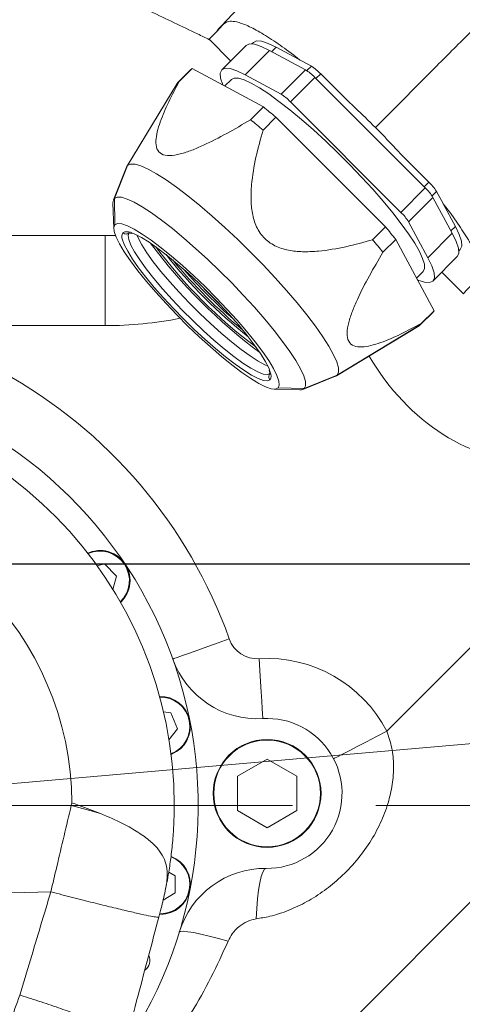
# Model space of a CAD drawing. Header units: millimetres. Extents: x 176 to 9387, y -11044 to -3322.
# Tile 88 of 255: x 3485 to 3559, y -5147 to -4983. Entities that reach past the tile are written whole.
import ezdxf

# ---------------------------------------------------------------- set-up
doc = ezdxf.new("R2010")
doc.units = ezdxf.units.MM
doc.header["$LTSCALE"] = 0.3175
doc.linetypes.add('ACAD_ISO10W100', pattern=[18, 12, -3, 0, -3])
doc.linetypes.add('CENTER', pattern=[50.8, 31.75, -6.35, 6.35, -6.35])
for name, color, linetype, lineweight in [('1轮廓实线层', 7, 'Continuous', 18), ('7标注层', 4, 'Continuous', 13), ('cen', 2, 'CENTER', 18), ('sub', 1, 'Continuous', 18), ('中心线', 4, 'ACAD_ISO10W100', 20)]:
    doc.layers.add(name, color=color, linetype=linetype, lineweight=lineweight)
doc.styles.add('标准汉字', font='gbenor.shx', dxfattribs={"bigfont": 'gbcbig.shx'})
doc.dimstyles.new('M1：15', dxfattribs={"dimscale": 15, "dimtxt": 3.5, "dimasz": 2.5, "dimexe": 2, "dimexo": 0, "dimgap": 0.5, "dimtad": 1, "dimdec": 4, "dimdsep": 46, "dimtxsty": '标准汉字', "dimcen": 5, "dimdle": 5, "dimclrd": 1, "dimclre": 1, "dimclrt": 256, "dimadec": 4, "dimazin": 2, "dimtfac": 1, "dimtdec": 4, "dimtmove": 0, "dimatfit": 3, "dimfxl": 1, "dimtolj": 1, "dimarcsym": 0})
doc.dimstyles.new('M1：18.5', dxfattribs={"dimscale": 18.5, "dimtxt": 3.5, "dimasz": 2.5, "dimexe": 2, "dimexo": 0, "dimgap": 1.5, "dimtad": 1, "dimdec": 4, "dimdsep": 46, "dimtxsty": '标准汉字', "dimcen": 5, "dimdle": 5, "dimclrd": 1, "dimclre": 1, "dimclrt": 256, "dimadec": 4, "dimazin": 2, "dimtfac": 1, "dimtdec": 4, "dimtmove": 2, "dimatfit": 3, "dimfxl": 1, "dimfrac": 2, "dimtolj": 1, "dimarcsym": 0})

# ---------------------------------------------------------------- blocks, each defined once
blk = doc.blocks.new('*D18')
at = {"layer": '7标注层', "color": 1, "lineweight": -2, "ltscale": 20, "transparency": 16777216}
for p, q in [((2681.17, -5073.7), (5179.35, -5073.7)), ((5142.35, -5119.95), (5142.35, -6141.7)), ((3445.47, -6187.95), (5179.35, -6187.95))]:
    blk.add_line(p, q, dxfattribs=at)
at = {"layer": '7标注层', "color": 1, "transparency": 16777216}
for points in [[(5150.06, -5119.95), (5134.64, -5119.95), (5142.35, -5073.7)], [(5134.64, -6141.7), (5150.06, -6141.7), (5142.35, -6187.95)]]:
    blk.add_solid(points, dxfattribs=at)
at = {"layer": 'Defpoints', "color": 0, "transparency": 16777216}
for p in [(2681.17, -5073.7), (3445.47, -6187.95), (5142.35, -6187.95)]:
    blk.add_point(p, dxfattribs=at)
at = {"layer": '7标注层', "transparency": 16777216, "insert": (5082.22, -5630.83), "char_height": 64.75, "attachment_point": 5, "rotation": 90, "style": '标准汉字'}
blk.add_mtext('\\A1;1114.3', dxfattribs=at)
blk = doc.blocks.new('*D19')
at = {"layer": '7标注层', "color": 1, "lineweight": -2, "ltscale": 20, "transparency": 16777216}
for p, q in [((3441.97, -4443.43), (5323.68, -4443.43)), ((5286.68, -4489.68), (5286.68, -6141.7)), ((3441.97, -6187.95), (5323.68, -6187.95))]:
    blk.add_line(p, q, dxfattribs=at)
at = {"layer": '7标注层', "color": 1, "transparency": 16777216}
for points in [[(5294.39, -4489.68), (5278.97, -4489.68), (5286.68, -4443.43)], [(5278.97, -6141.7), (5294.39, -6141.7), (5286.68, -6187.95)]]:
    blk.add_solid(points, dxfattribs=at)
at = {"layer": 'Defpoints', "color": 0, "transparency": 16777216}
for p in [(3441.97, -4443.43), (3441.97, -6187.95), (5286.68, -6187.95)]:
    blk.add_point(p, dxfattribs=at)
at = {"layer": '7标注层', "transparency": 16777216, "insert": (5226.56, -5315.69), "char_height": 64.75, "attachment_point": 5, "rotation": 90, "style": '标准汉字'}
blk.add_mtext('\\A1;1744.5', dxfattribs=at)
blk = doc.blocks.new('*D21')
at = {"layer": '7标注层', "color": 1, "lineweight": -2, "ltscale": 20, "transparency": 16777216}
blk.add_arc((3441.97, -5727.95), 200.14, 305.7511, 79.2489, dxfattribs=at)
at = {"layer": '7标注层', "color": 1, "transparency": 16777216}
for points in [[(3479.89, -5525.1), (3478.72, -5537.55), (3441.97, -5527.81)], [(3555.75, -5884.99), (3562.07, -5895.77), (3526.55, -5909.34)]]:
    blk.add_solid(points, dxfattribs=at)
at = {"layer": 'Defpoints', "color": 0, "transparency": 16777216}
for p in [(3441.97, -5024.09), (3441.97, -5727.95), (3636.72, -5774.11), (3441.97, -5849.53), (3701.46, -6284.43)]:
    blk.add_point(p, dxfattribs=at)
at = {"layer": '7标注层', "transparency": 16777216, "insert": (3641.7, -5606.25), "char_height": 52.5, "attachment_point": 5, "rotation": 301.3558, "style": '标准汉字'}
blk.add_mtext('\\A1;155%%d', dxfattribs=at)
blk = doc.blocks.new('*D35')
at = {"layer": '7标注层', "color": 1, "lineweight": -2, "ltscale": 20, "transparency": 16777216}
blk.add_arc((3625.24, -4913.95), 248.5, 283.6545, 351.3455, dxfattribs=at)
at = {"layer": '7标注层', "color": 1, "transparency": 16777216}
for points in [[(3877.14, -4951.82), (3864.67, -4950.87), (3873.74, -4913.95)], [(3682.89, -5149.26), (3684.91, -5161.6), (3646.89, -5161.51)]]:
    blk.add_solid(points, dxfattribs=at)
at = {"layer": 'Defpoints', "color": 0, "transparency": 16777216}
for p in [(3441.97, -4913.95), (4081.97, -4913.95), (3843.97, -5031.89), (3641.21, -5096.52), (3696.99, -5734.09)]:
    blk.add_point(p, dxfattribs=at)
at = {"layer": '7标注层', "transparency": 16777216, "insert": (3753.16, -5086.44), "char_height": 52.5, "attachment_point": 5, "rotation": 36.5624, "style": '标准汉字'}
blk.add_mtext('\\A1;85%%d', dxfattribs=at)

msp = doc.modelspace()

# ---------------------------------------------------------------- linework, layer by layer
at = {"layer": '1轮廓实线层', "ltscale": 20}
for p, q in [((3519.88412, -4989.81769), (3516.28144, -4986.21495)), ((3522.46631, -4987.2355), (3518.40093, -4991.30089)), ((3523.6744, -4986.73184), (3523.42707, -4986.97908)), ((3522.2893, -4992.13118), (3526.35468, -4988.06579)), ((3526.35468, -4988.06579), (3532.35189, -4991.28969)), ((3526.75146, -4988.27906), (3527.485, -4987.54556)), ((3527.485, -4987.54556), (3533.34994, -4990.69829)), ((3513.227, -4991.26215), (3511.08733, -4993.40184)), ((3511.30771, -4993.24102), (3513.44739, -4991.10133)), ((3525.34035, -4997.49441), (3513.44739, -4991.10133)), ((3522.2893, -4992.13118), (3528.28651, -4995.35496)), ((3528.28651, -4995.35496), (3532.35189, -4991.28969)), ((3532.60375, -4991.44442), (3533.34994, -4990.69829)), ((3534.11716, -4992.77026), (3534.91187, -4991.9755)), ((3534.91187, -4991.9755), (3539.6522, -4996.71585)), ((3510.95602, -4993.56992), (3502.57946, -5007.40547)), ((3502.69302, -5007.26015), (3511.08733, -4993.40184)), ((3520.00189, -4992.90175), (3518.8813, -4994.02232)), ((3529.84842, -4996.63229), (3533.9138, -4992.56689)), ((3533.9138, -4992.56689), (3552.35585, -5011.00893)), ((3694.70244, -4995.22037), (3501.3629, -5188.5599)), ((3529.84842, -4996.63229), (3548.29049, -5015.07432)), ((3523.20067, -4999.6341), (3525.34035, -4997.49441)), ((3525.2922, -5001.34451), (3527.43187, -4999.20482)), ((3545.71795, -5017.49093), (3527.43187, -4999.20482)), ((3548.17745, -5005.24111), (3552.94722, -5010.01091)), ((3502.51645, -5007.53231), (3500.32079, -5012.99746)), ((3500.48081, -5012.7507), (3502.69302, -5007.26015)), ((3502.51645, -5007.53231), (3502.69302, -5007.26015)), ((3552.15251, -5010.80556), (3552.94722, -5010.01091)), ((3548.29049, -5015.07432), (3552.35585, -5011.00893)), ((3553.4783, -5012.31904), (3554.22449, -5011.57279)), ((3554.22449, -5011.57279), (3555.31606, -5013.6034)), ((3500.24464, -5013.51507), (3500.37861, -5017.78693)), ((3500.58138, -5017.13068), (3500.48081, -5012.7507)), ((3549.56776, -5016.6362), (3553.63312, -5012.57093)), ((3553.63312, -5012.57093), (3556.85696, -5018.56811)), ((3555.33242, -5013.63392), (3557.37722, -5017.43777)), ((3549.56776, -5016.6362), (3552.79156, -5022.6335)), ((3543.57826, -5019.6305), (3545.71795, -5017.49093)), ((3552.79156, -5022.6335), (3556.85696, -5018.56811)), ((3556.64366, -5018.17126), (3557.37722, -5017.43777)), ((3479.44727, -5018.95327), (3498.96951, -5018.95327)), ((3498.96951, -5018.95327), (3500.65511, -5018.9249)), ((3498.96951, -5018.95327), (3498.96951, -5033.95326)), ((3545.28862, -5021.72215), (3547.42831, -5019.58246)), ((3553.82141, -5031.47538), (3547.42831, -5019.58246)), ((3557.94364, -5021.49565), (3558.19097, -5021.24841)), ((3553.62192, -5026.52187), (3557.68731, -5022.45648)), ((3552.02096, -5024.92089), (3550.9004, -5026.04146)), ((3558.70783, -5028.64141), (3555.10512, -5025.03867)), ((3551.52097, -5033.83548), (3553.66066, -5031.69579)), ((3551.68175, -5033.61506), (3553.82141, -5031.47538)), ((3498.96951, -5033.95326), (3479.44727, -5033.95326)), ((3537.51731, -5042.34333), (3551.35289, -5033.96673)), ((3537.66265, -5042.22972), (3551.52097, -5033.83548)), ((3531.92536, -5044.60199), (3537.39047, -5042.40627)), ((3532.17205, -5044.44201), (3537.66265, -5042.22972)), ((3537.66265, -5042.22972), (3537.39047, -5042.40627)), ((3527.13585, -5044.54417), (3531.4077, -5044.67816)), ((3527.79214, -5044.3414), (3532.17205, -5044.44201)), ((3545.92904, -5101.56734), (3590.73102, -5056.76539)), ((3498.83394, -5073.68977), (3497.62156, -5074.01461)), ((3500.85626, -5075.71204), (3498.83394, -5073.68977)), ((3500.25305, -5077.9633), (3500.85626, -5075.71204)), ((3501.62925, -5079.98783), (3501.5174, -5080.0962)), ((3509.91358, -5098.5157), (3508.66918, -5098.35191)), ((3511.00805, -5101.15797), (3509.91358, -5098.5157)), ((3509.58925, -5103.00703), (3511.00805, -5101.15797)), ((3510.08594, -5105.40409), (3509.94111, -5105.46143)), ((3525.9695, -5106.23832), (3521.02017, -5109.09576)), ((3530.91885, -5109.09576), (3525.9695, -5106.23832)), ((3521.02017, -5109.09576), (3521.02017, -5114.81078)), ((3530.91885, -5114.81078), (3530.91885, -5109.09576)), ((3493.29911, -5113.9533), (3493.4072, -5113.54525)), ((3493.29911, -5113.9533), (3484.66988, -5113.9533)), ((3494.63382, -5113.9533), (3498.17319, -5115.29727)), ((3521.02017, -5114.81078), (3525.9695, -5117.66822)), ((3525.9695, -5117.66822), (3530.91885, -5114.81078)), ((3510.64935, -5125.69184), (3509.56216, -5125.0642)), ((3510.64935, -5128.55191), (3510.64935, -5125.69184)), ((3483.29597, -5128.52866), (3489.88113, -5128.36153)), ((3508.61275, -5129.72767), (3510.64935, -5128.55191)), ((3508.18643, -5131.4909), (3507.9, -5132.57248))]:
    msp.add_line(p, q, dxfattribs=at)
at = {"layer": '1轮廓实线层', "lineweight": 0, "ltscale": 20}
for points in [[(3522.46631, -4987.2355), (3523.01612, -4986.98695), (3523.85784, -4987.04405), (3524.97709, -4987.40573), (3526.35468, -4988.06579)], [(3523.6744, -4986.73184), (3524.21321, -4986.48829), (3525.03811, -4986.5442), (3526.13495, -4986.89861), (3527.485, -4987.54556)], [(3518.59456, -4993.86818), (3518.5712, -4993.81168), (3518.20951, -4992.69242), (3518.15244, -4991.85068), (3518.40093, -4991.30089), (3518.95074, -4991.05234), (3519.79246, -4991.10944), (3520.91171, -4991.47112), (3522.2893, -4992.13118)], [(3520.00189, -4992.90175), (3520.47656, -4992.67967), (3521.19621, -4992.7134), (3522.14953, -4993.0026), (3523.32145, -4993.54274), (3524.6935, -4994.32523), (3526.24403, -4995.33779), (3527.94862, -4996.56446), (3529.78034, -4997.98579), (3531.71034, -4999.57938), (3533.70817, -5001.32019), (3535.74233, -5003.18069), (3537.78073, -5005.13155), (3539.79122, -5007.14202), (3541.74211, -5009.1805), (3543.60261, -5011.21456), (3545.3434, -5013.21239), (3546.93702, -5015.14239), (3548.35835, -5016.97416), (3549.58495, -5018.67874), (3550.59749, -5020.22929), (3551.37998, -5021.60127), (3551.92011, -5022.77322), (3552.20937, -5023.72653), (3552.24317, -5024.4462), (3552.02096, -5024.92089)], [(3502.69302, -5007.26015), (3503.18648, -5007.02162), (3503.92771, -5007.04152), (3504.90591, -5007.31964), (3506.10681, -5007.85191), (3507.51288, -5008.63046), (3509.10364, -5009.64398), (3510.8559, -5010.87768), (3512.74408, -5012.31367), (3514.74067, -5013.93087), (3516.81654, -5015.70577), (3518.94143, -5017.61253), (3521.08435, -5019.62323), (3523.21405, -5021.70868), (3525.29947, -5023.83835), (3527.31022, -5025.98138), (3529.21696, -5028.10616), (3530.99188, -5030.18207), (3532.6091, -5032.17871), (3534.04507, -5034.06687), (3535.27879, -5035.81912), (3536.29233, -5037.40985), (3537.07087, -5038.81593), (3537.60308, -5040.01684), (3537.88119, -5040.99507), (3537.90116, -5041.73632), (3537.66265, -5042.22972)], [(3500.24464, -5013.51507), (3500.2609, -5013.2205), (3500.48081, -5012.7507)], [(3500.48081, -5012.7507), (3500.95062, -5012.53075), (3501.66292, -5012.56425), (3502.60646, -5012.85047), (3503.76639, -5013.38513), (3505.12439, -5014.15963), (3506.65904, -5015.16182), (3508.34617, -5016.37585), (3510.15915, -5017.78264), (3512.06939, -5019.3599), (3514.04676, -5021.08283), (3516.06008, -5022.92437), (3518.07761, -5024.85521), (3520.06753, -5026.84517), (3521.99843, -5028.86267), (3523.83989, -5030.87599), (3525.56286, -5032.85343), (3527.14017, -5034.76364), (3528.54693, -5036.57658), (3529.76097, -5038.26375), (3530.76313, -5039.79833), (3531.53763, -5041.15636), (3532.07223, -5042.31627), (3532.35852, -5043.25981), (3532.39196, -5043.97209), (3532.17205, -5044.44201)], [(3500.58138, -5017.13068), (3501.0298, -5016.93566), (3501.72332, -5016.99776), (3502.64899, -5017.31582), (3503.7896, -5017.88373), (3505.1239, -5018.69113), (3506.62701, -5019.72301), (3508.27093, -5020.95992), (3510.02507, -5022.37899), (3511.85673, -5023.95375), (3513.7318, -5025.65474), (3515.61534, -5027.45051), (3517.47226, -5029.30744), (3519.26799, -5031.19094), (3520.96906, -5033.06599), (3522.54379, -5034.89764), (3523.96284, -5036.6518), (3525.19978, -5038.29582), (3526.23158, -5039.79893), (3527.039, -5041.13312), (3527.60701, -5042.27371), (3527.92503, -5043.19949), (3527.98712, -5043.89293), (3527.79214, -5044.3414)], [(3527.79214, -5044.3414), (3527.34372, -5044.5363), (3526.6502, -5044.47431), (3525.72453, -5044.15626), (3524.58392, -5043.58823), (3523.24962, -5042.78083), (3521.74651, -5041.74907), (3520.10259, -5040.51204), (3518.34845, -5039.09309), (3516.51679, -5037.51833), (3514.64171, -5035.81722), (3512.75818, -5034.02157), (3510.90125, -5032.16452), (3509.10553, -5030.28102), (3507.40446, -5028.40597), (3505.82973, -5026.57432), (3504.41068, -5024.82016), (3503.17374, -5023.17626), (3502.14194, -5021.67315), (3501.33452, -5020.33884), (3500.76651, -5019.19825), (3500.44849, -5018.27259), (3500.3864, -5017.57903), (3500.58138, -5017.13068)], [(3526.45263, -5041.95077), (3526.01765, -5042.12351), (3525.33012, -5042.03017), (3524.40542, -5041.67266), (3523.26418, -5041.05921), (3521.93191, -5040.2034), (3520.43837, -5039.12432), (3518.81692, -5037.84616), (3517.10377, -5036.39741), (3515.3372, -5034.81049), (3513.55667, -5033.12082), (3511.80196, -5031.36606), (3510.11227, -5029.58555), (3508.52532, -5027.81899), (3507.07659, -5026.10583), (3505.79841, -5024.48435), (3504.71937, -5022.99089), (3503.86356, -5021.65861), (3503.25007, -5020.5173), (3502.89266, -5019.59259), (3502.79926, -5018.90511), (3502.97197, -5018.47012)], [(3503.16639, -5018.40241), (3503.90735, -5018.68577), (3505.01352, -5019.25821), (3506.30644, -5020.06419), (3507.75978, -5021.08748), (3509.34395, -5022.30723), (3511.02671, -5023.69852), (3512.77379, -5025.23298), (3514.54966, -5026.87962), (3516.31811, -5028.6047), (3518.04319, -5030.37317), (3519.68977, -5032.14891), (3521.2243, -5033.89604), (3522.61558, -5035.5788), (3523.83528, -5037.16297), (3524.85856, -5038.61637), (3525.66458, -5039.90919), (3526.23696, -5041.01546), (3526.50249, -5041.69865)], [(3556.85696, -5018.56811), (3557.51705, -5019.94569), (3557.8787, -5021.06495), (3557.9358, -5021.90668), (3557.68731, -5022.45648)], [(3557.37722, -5017.43777), (3558.02411, -5018.78781), (3558.37854, -5019.88466), (3558.43448, -5020.70958), (3558.19097, -5021.24841)], [(3525.37058, -5043.11521), (3525.36309, -5043.1133), (3524.46617, -5042.78619), (3523.36, -5042.21387), (3522.06708, -5041.40777), (3520.61374, -5040.38448), (3519.02957, -5039.16485), (3517.34681, -5037.77356), (3515.59973, -5036.23898), (3513.82386, -5034.59246), (3512.05541, -5032.86738), (3510.33033, -5031.09891), (3508.68375, -5029.32305), (3507.14922, -5027.57592), (3505.75794, -5025.89316), (3504.53824, -5024.30899), (3503.51496, -5022.85571), (3502.70894, -5021.56277), (3502.13656, -5020.45662), (3501.8299, -5019.63575)], [(3526.08838, -5040.70015), (3525.59161, -5040.48652), (3524.45037, -5039.87295), (3523.11811, -5039.01715), (3521.62456, -5037.93819), (3520.00311, -5036.66003), (3518.28997, -5035.21128), (3516.52339, -5033.62436), (3514.74286, -5031.93457), (3512.98816, -5030.17993), (3511.29846, -5028.39942), (3509.71152, -5026.63286), (3508.26278, -5024.9197), (3506.98462, -5023.29821), (3505.90557, -5021.80464), (3505.04975, -5020.47236), (3504.43627, -5019.33117), (3504.22263, -5018.83442)], [(3552.79156, -5022.6335), (3553.45165, -5024.01109), (3553.81334, -5025.13034), (3553.87041, -5025.97196), (3553.62192, -5026.52187), (3553.07212, -5026.7703), (3552.23039, -5026.7132), (3551.11116, -5026.35152), (3551.05453, -5026.32816)], [(3517.96478, -5030.29079), (3516.27916, -5028.64356), (3514.63198, -5026.95794)], [(3526.46073, -5043.00995), (3526.03249, -5043.1884), (3525.37058, -5043.11521)], [(3532.17205, -5044.44201), (3531.70225, -5044.66183), (3531.4077, -5044.67816)], [(3510.23881, -5089.54937), (3510.41974, -5089.48464), (3510.95558, -5089.29307), (3511.82577, -5088.98206), (3512.99682, -5088.56339), (3514.42376, -5088.0533), (3516.05174, -5087.47144), (3517.8182, -5086.83998), (3519.65525, -5086.18326)], [(3525.23949, -5099.47462), (3525.22827, -5099.28281), (3525.19504, -5098.71466), (3525.14107, -5097.79222), (3525.06844, -5096.55065), (3524.97995, -5095.03789), (3524.87898, -5093.31198), (3524.76942, -5091.4392), (3524.65549, -5089.49168)], [(3537.05814, -5106.18336), (3537.22858, -5106.09467), (3537.7334, -5105.83193), (3538.55315, -5105.4054), (3539.65637, -5104.83129), (3541.00063, -5104.13189), (3542.53429, -5103.33378), (3544.19839, -5102.46785), (3545.92904, -5101.56734)], [(3498.17319, -5115.29727), (3497.58354, -5115.13192), (3496.98721, -5114.96551), (3496.38472, -5114.79814), (3495.77665, -5114.63005), (3495.1635, -5114.46137), (3494.54583, -5114.29233), (3493.92418, -5114.12282), (3493.29911, -5113.9533)], [(3525.83422, -5124.45254), (3525.54741, -5124.60513), (3525.26618, -5125.0642), (3524.99926, -5125.81558), (3524.75497, -5126.83577), (3524.54088, -5128.09307), (3524.36371, -5129.54838), (3524.22894, -5131.15628), (3524.14077, -5132.86681)], [(3511.32288, -5135.08053), (3511.51591, -5134.96513), (3511.99209, -5134.94129), (3512.73703, -5135.00972), (3513.72823, -5135.16838), (3514.93573, -5135.41229), (3516.32309, -5135.73427), (3517.84836, -5136.12444), (3519.46547, -5136.57124)]]:
    msp.add_lwpolyline(points, dxfattribs=at)
at = {"layer": '1轮廓实线层', "ltscale": 20}
for radius in [9, 8.9]:
    msp.add_circle((3525.96951, -5111.95328), radius, dxfattribs=at)
at = {"layer": '1轮廓实线层', "lineweight": 0, "ltscale": 20}
for centre, radius, start, end in [((3513.86166, -4991.9005), 0.90016, 117.4012982, 134.8338308), ((3528.11294, -4998.06718), 7.99395, 43.4764754, 57.9762705), ((3529.10399, -4997.48441), 8.00497, 43.4867334, 57.9665482), ((3511.70743, -4994.0216), 0.87672, 135.0158631, 148.9898264), ((3511.71997, -4994.03742), 0.89678, 117.3681939, 134.866935), ((3524.04467, -5002.13547), 7.99804, 43.4773051, 57.9701997), ((3457.63383, -5082.42117), 108.61274, 50.0116252, 51.4369526), ((3455.6775, -5084.33667), 108.32314, 50.0097199, 51.4388579), ((3547.44403, -5015.81449), 7.99792, 32.029138, 46.5218081), ((3546.85205, -5016.81268), 7.99846, 32.0271558, 46.5195045), ((3542.7848, -5020.87994), 8.00111, 32.0320479, 46.5188983), ((3503.17034, -5019.1406), 1.42896, 151.648092, 200.2737278), ((3502.6034, -5019.77438), 1.48299, 67.6893001, 117.7550383), ((3462.62957, -5087.18191), 108.44589, 38.5609824, 39.9884828), ((3578.70392, -4966.21901), 90.16514, 216.7488871, 233.2509729), ((3460.67458, -5089.1666), 108.20485, 38.5577677, 39.9884971), ((3573.12718, -4971.79548), 81.99835, 216.7237533, 233.276349), ((3575.47128, -4969.45134), 84.72507, 218.4314633, 231.5686613), ((3577.98537, -4966.93739), 87.96463, 219.6044487, 230.3955513), ((3582.10541, -4962.81702), 93.40174, 221.3872492, 228.6130585), ((3553.02218, -5031.06131), 0.90012, 315.1799862, 332.6124882), ((3498.96951, -4968.95328), 65, 270, 281.0858463), ((3550.89189, -5033.2031), 0.89199, 301.1189462, 314.8501251), ((3550.88212, -5033.20062), 0.90065, 315.1795201, 332.6028409), ((3441.96951, -5113.95328), 72.5, 325.9844553, 78.75), ((3441.96951, -5113.95328), 82.5, 19.6702542, 61.1968298), ((3525.10998, -5042.31062), 1.52105, 332.6280214, 23.7245115), ((3441.96951, -5113.95328), 68.5, 0, 178.4100364), ((3441.96951, -5113.95328), 51.43932, 0.4545396, 178.4100364), ((3498.09371, -5076.45229), 5, 315, 114.2850374), ((3498.09371, -5076.45229), 5, 45, 114.2850374), ((3498.09371, -5076.45229), 4.9, 313.4969507, 114.0030493), ((3498.09371, -5076.45229), 5, 315, 45), ((3524.36348, -5084.50022), 5, 199.6702542, 273.3480313), ((3524.36348, -5084.50022), 15, 199.6702542, 273.3480313), ((3525.96951, -5111.95328), 22.5, 27.4901949, 93.3480313), ((3508.17252, -5100.78468), 5, 292.5, 91.7850374), ((3508.17252, -5100.78468), 4.9, 290.9969507, 91.5030493), ((3525.96951, -5111.95328), 12.5, 269.3798238, 93.3480313), ((3508.17252, -5127.12188), 5, 270, 69.1481734), ((3508.17252, -5127.12188), 4.9, 270, 68.9129632), ((3525.67185, -5139.45167), 15, 89.3798238, 163.0576009), ((3504.33138, -5139.78441), 2.067, 307.4850328, 23.1236808)]:
    msp.add_arc(centre, radius, start, end, dxfattribs=at)
at = {"layer": '1轮廓实线层', "ltscale": 20}
msp.add_ellipse((3570.96951, -5012.36556), major_axis=(0, -44.39979), ratio=0.788291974, start_param=5.356655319, end_param=6.283185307, dxfattribs=at)
for points, knots in [([(3539.14541, -4950.52953), (3539.04016, -4951.10717), (3538.76327, -4952.62694), (3537.84446, -4956.08088), (3536.1327, -4960.40226), (3533.55121, -4965.15294), (3530.15435, -4970.16632), (3526.00182, -4975.42922), (3521.77278, -4980.40064), (3518.88978, -4983.44024), (3517.62785, -4984.77073)], [0, 0, 0, 0, 2.638863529, 6.942718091, 11.473866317, 16.530284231, 22.306988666, 28.73324602, 35.670262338, 41.070450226, 41.070450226, 41.070450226, 41.070450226]), ([(3590.52765, -4954.39513), (3589.19796, -4955.73275), (3586.47182, -4958.47515), (3582.17193, -4962.74423), (3577.28485, -4967.62897), (3572.28966, -4972.63571), (3566.96663, -4977.9645), (3561.71032, -4983.21865), (3556.02491, -4988.88678), (3550.13014, -4994.79154), (3546.11038, -4998.84795), (3544.04074, -5000.93646)], [0, 0, 0, 0, 5.711855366, 11.710444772, 18.151448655, 26.367050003, 32.847882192, 40.712926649, 48.672927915, 56.972630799, 65.781076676, 65.781076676, 65.781076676, 65.781076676]), ([(3506.53516, -4981.582), (3509.1476, -4982.82383), (3512.42247, -4984.38054), (3515.68807, -4985.96224), (3516.34863, -4986.28218)], [0, 0, 0, 0, 8.680071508, 10.881061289, 10.881061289, 10.881061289, 10.881061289]), ([(3531.43859, -4989.67082), (3531.21594, -4989.49191), (3529.90511, -4988.43856), (3527.71569, -4986.88077), (3524.98855, -4985.10684), (3522.66822, -4983.89036), (3520.94283, -4983.28357), (3519.7095, -4983.14), (3518.73386, -4983.55271), (3517.76994, -4984.75675), (3516.84796, -4985.65996), (3516.28144, -4986.21495)], [0, 0, 0, 0, 0.353851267, 2.083351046, 3.859460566, 5.648389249, 7.485355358, 8.959066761, 10.432264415, 13.459237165, 18.283565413, 18.283565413, 18.283565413, 18.283565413]), ([(3511.30771, -4993.24102), (3510.7014, -4994.38755), (3509.49057, -4996.67719), (3508.27814, -4999.48797), (3507.60859, -5001.64671), (3507.35048, -5003.18022), (3507.48223, -5004.52349), (3508.23995, -5005.4508), (3509.6733, -5005.70264), (3511.45977, -5005.39112), (3513.37166, -5004.75169), (3515.97454, -5003.63681), (3519.26746, -5001.944), (3521.88723, -5000.40546), (3523.20067, -4999.6341)], [0, 0, 0, 0, 3.700864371, 7.390709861, 9.252083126, 11.118775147, 12.983250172, 14.843602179, 16.706492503, 18.569692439, 20.434695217, 22.284337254, 25.977545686, 29.690899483, 29.690899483, 29.690899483, 29.690899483]), ([(3544.04086, -5000.93634), (3542.92889, -4999.82885), (3541.37168, -4998.27791), (3539.80828, -4996.85552), (3539.36127, -4996.44883)], [0, 0, 0, 0, 4.630888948, 6.48515583, 6.48515583, 6.48515583, 6.48515583]), ([(3543.57826, -5019.6305), (3542.09854, -5020.04317), (3539.13334, -5020.87012), (3535.30961, -5021.52556), (3532.18923, -5021.68485), (3529.82035, -5021.50819), (3527.50815, -5020.87649), (3525.4654, -5019.54574), (3524.0947, -5017.52754), (3523.43339, -5015.21966), (3523.23875, -5012.85123), (3523.38289, -5009.71602), (3524.03629, -5005.85237), (3524.87297, -5002.84925), (3525.2922, -5001.34451)], [0, 0, 0, 0, 4.65258165, 9.323238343, 11.697423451, 14.073203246, 16.456340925, 18.830393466, 21.206526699, 23.589604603, 25.969340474, 28.340566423, 33.051404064, 37.782260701, 37.782260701, 37.782260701, 37.782260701]), ([(3544.04056, -5000.93658), (3545.07587, -5001.98244), (3546.49368, -5003.41471), (3547.80129, -5004.84987), (3548.15405, -5005.23705)], [0, 0, 0, 0, 4.346457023, 5.952282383, 5.952282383, 5.952282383, 5.952282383]), ([(3555.33242, -5013.63392), (3555.39638, -5013.71341), (3556.34255, -5014.88925), (3557.81243, -5016.96094), (3559.66016, -5019.7627), (3560.97014, -5022.19266), (3561.62351, -5023.96742), (3561.75061, -5025.15872), (3561.36853, -5026.07842), (3560.19445, -5027.08026), (3559.29023, -5028.02982), (3558.70783, -5028.64141)], [0, 0, 0, 0, 0.12564646, 1.858560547, 3.636143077, 5.474406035, 7.365706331, 8.741728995, 10.117891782, 12.941921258, 18.052543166, 18.052543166, 18.052543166, 18.052543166]), ([(3502.97197, -5018.47012), (3502.89508, -5018.53095), (3502.7413, -5018.65261), (3502.4442, -5018.70292), (3502.14624, -5018.64818), (3501.9906, -5018.52407), (3501.91279, -5018.46201)], [0, 0, 0, 0, 0.299234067, 0.598486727, 0.897727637, 1.197003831, 1.197003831, 1.197003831, 1.197003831]), ([(3502.92957, -5018.51137), (3502.9403, -5018.50986), (3502.96513, -5018.50639), (3503.20325, -5018.50734), (3503.44124, -5018.59444), (3503.4758, -5018.60709)], [0, 0, 0, 0, 0.2225288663, 0.5146360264, 0.564260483, 0.564260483, 0.564260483, 0.564260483]), ([(3545.28862, -5021.72215), (3544.51981, -5023.03115), (3542.98448, -5025.64526), (3541.29145, -5028.93666), (3540.17391, -5031.54332), (3539.53224, -5033.46039), (3539.22036, -5035.24733), (3539.47124, -5036.68147), (3540.39777, -5037.44008), (3541.74059, -5037.57228), (3543.26978, -5037.31555), (3545.42508, -5036.64825), (3548.23677, -5035.43663), (3550.53135, -5034.22335), (3551.68175, -5033.61506)], [0, 0, 0, 0, 3.700841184, 7.390658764, 9.251983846, 11.118683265, 12.983182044, 14.843523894, 16.706398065, 18.569591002, 20.43459572, 22.284229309, 25.97746055, 29.690792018, 29.690792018, 29.690792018, 29.690792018]), ([(3526.30256, -5041.39979), (3526.34579, -5041.54321), (3526.43808, -5041.84937), (3526.39762, -5042.03109), (3526.41608, -5042.00092), (3526.41977, -5041.99488)], [0, 0, 0, 0, 0.2887102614, 0.6163080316, 0.6981937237, 0.6981937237, 0.6981937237, 0.6981937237]), ([(3526.45263, -5041.95077), (3526.39179, -5042.02767), (3526.2701, -5042.18146), (3526.2198, -5042.4786), (3526.27463, -5042.77653), (3526.39871, -5042.93215), (3526.46073, -5043.00995)], [0, 0, 0, 0, 0.29926263, 0.598556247, 0.897811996, 1.196991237, 1.196991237, 1.196991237, 1.196991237]), ([(3545.92904, -5101.56734), (3546.24235, -5102.4976), (3546.86961, -5104.36002), (3547.132, -5107.38288), (3546.91648, -5110.4679), (3546.17835, -5113.71223), (3544.92631, -5116.96654), (3543.13846, -5120.20374), (3540.90687, -5123.22905), (3538.34549, -5125.91153), (3535.56033, -5128.19205), (3532.65613, -5130.04509), (3529.59501, -5131.49177), (3526.74836, -5132.43364), (3524.89713, -5132.74116), (3524.14077, -5132.86681)], [0, 0, 0, 0, 2.929301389, 5.864537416, 9.051602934, 12.242132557, 15.895518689, 19.550361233, 23.342764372, 27.135314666, 30.618457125, 34.101297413, 37.456222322, 40.809648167, 43.126265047, 43.126265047, 43.126265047, 43.126265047]), ([(3493.4072, -5113.54525), (3493.42717, -5113.55172), (3493.83893, -5113.6852), (3494.24626, -5113.82258), (3494.63382, -5113.9533)], [0, 0, 0, 0, 0.06269961, 1.292731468, 1.292731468, 1.292731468, 1.292731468]), ([(3489.88113, -5128.36153), (3490.21622, -5126.96311), (3490.95962, -5123.86067), (3492.07945, -5119.05197), (3492.89314, -5115.65043), (3493.29911, -5113.9533)], [0, 0, 0, 0, 4.31493771, 9.572791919, 14.808159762, 14.808159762, 14.808159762, 14.808159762]), ([(3494.63382, -5113.9533), (3495.58232, -5113.9533), (3497.47931, -5113.9533), (3500.33807, -5113.9533), (3503.13186, -5113.9533), (3505.69467, -5113.9533), (3507.78091, -5113.9533), (3509.30826, -5113.9533), (3510.28628, -5113.9533), (3510.40843, -5113.9533), (3510.46951, -5113.9533)], [0, 0, 0, 0, 1.708423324, 3.416843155, 5.486650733, 7.556463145, 9.626264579, 11.696076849, 13.765878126, 15.835687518, 15.835687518, 15.835687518, 15.835687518]), ([(3498.17319, -5115.29727), (3499.47505, -5115.86402), (3501.77473, -5116.86514), (3504.49675, -5118.41496), (3506.43056, -5119.81231), (3507.81764, -5121.20204), (3508.7242, -5122.57993), (3509.228, -5124.05872), (3509.33957, -5125.55116), (3509.19956, -5127.04293), (3508.99342, -5128.06561), (3508.89052, -5128.57611)], [0, 0, 0, 0, 3.30491026, 5.837937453, 8.370925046, 10.463454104, 12.555604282, 14.537127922, 16.515563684, 17.850087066, 19.180230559, 19.180230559, 19.180230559, 19.180230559]), ([(3510.46951, -5113.9533), (3510.45974, -5114.82815), (3510.4394, -5116.64991), (3510.26587, -5119.48631), (3509.97522, -5122.32098), (3509.53935, -5125.38143), (3509.12701, -5127.4117), (3508.89052, -5128.57611)], [0, 0, 0, 0, 2.624915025, 5.466029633, 8.52323806, 11.174185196, 14.739245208, 14.739245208, 14.739245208, 14.739245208]), ([(3484.70507, -5145.58346), (3485.30007, -5143.61578), (3487.03111, -5137.89108), (3488.75184, -5132.1375), (3489.88113, -5128.36153)], [0, 0, 0, 0, 6.181072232, 17.982965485, 17.982965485, 17.982965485, 17.982965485]), ([(3507.9, -5132.57248), (3507.82791, -5132.58681), (3507.68374, -5132.61547), (3506.63769, -5132.43559), (3505.01846, -5132.09789), (3502.81608, -5131.59653), (3500.1156, -5130.95204), (3496.99402, -5130.18185), (3493.55852, -5129.31444), (3491.10692, -5128.67917), (3489.88113, -5128.36153)], [0, 0, 0, 0, 2.316044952, 4.63208804, 6.948130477, 9.264178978, 11.580227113, 13.896276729, 16.212321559, 18.528360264, 18.528360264, 18.528360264, 18.528360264]), ([(3508.89052, -5128.57611), (3508.66991, -5129.53699), (3508.44593, -5130.51255), (3508.19027, -5131.47639), (3508.18643, -5131.4909)], [0, 0, 0, 0, 2.953873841, 2.998999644, 2.998999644, 2.998999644, 2.998999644]), ([(3507.9, -5132.57236), (3506.74917, -5136.91757), (3504.93963, -5143.74987), (3503.13715, -5150.55547), (3502.48101, -5153.03285)], [0, 0, 0, 0, 13.461095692, 21.165937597, 21.165937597, 21.165937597, 21.165937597]), ([(3524.14077, -5132.86681), (3523.64433, -5132.98137), (3522.61779, -5133.21825), (3521.25845, -5134.11793), (3520.14835, -5135.24551), (3519.6804, -5136.15399), (3519.46547, -5136.57124)], [0, 0, 0, 0, 1.540156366, 3.184707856, 4.851167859, 6.266697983, 6.266697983, 6.266697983, 6.266697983]), ([(3519.46547, -5136.57124), (3518.53738, -5138.61809), (3516.6811, -5142.71198), (3513.35331, -5148.62171), (3509.65077, -5154.35506), (3505.53878, -5159.86957), (3501.16796, -5165.0701), (3498.00889, -5168.27171), (3496.46546, -5169.83594)], [0, 0, 0, 0, 6.751208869, 13.503067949, 20.376832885, 27.250524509, 34.137739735, 40.717187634, 40.717187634, 40.717187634, 40.717187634]), ([(3482.86099, -5150.54936), (3482.92322, -5150.39245), (3483.57262, -5148.75473), (3484.16734, -5147.08931), (3484.70507, -5145.58346)], [0, 0, 0, 0, 0.507612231, 5.297975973, 5.297975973, 5.297975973, 5.297975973]), ([(3502.48101, -5153.03285), (3502.45451, -5152.9036), (3502.40074, -5152.64134), (3501.56971, -5152.03499), (3500.19929, -5151.28547), (3498.2987, -5150.41144), (3495.90175, -5149.4272), (3493.11461, -5148.37736), (3489.96734, -5147.27447), (3487.15456, -5146.34934), (3485.36148, -5145.78641), (3484.74272, -5145.5951), (3484.70507, -5145.58346)], [0, 0, 0, 0, 2.254707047, 4.574830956, 6.829536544, 9.149595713, 11.404974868, 13.725709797, 15.982296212, 18.304305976, 19.440514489, 19.514131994, 19.514131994, 19.514131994, 19.514131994])]:
    msp.add_open_spline(points, degree=3, knots=knots, dxfattribs=at)
at = {"layer": 'cen', "ltscale": 20}
for p, q in [((3441.96951, -5113.95328), (3641.20845, -5096.52213)), ((3441.96951, -5113.95328), (3641.20845, -5096.52213)), ((3353.71842, -5113.95328), (3530.2206, -5113.95328))]:
    msp.add_line(p, q, dxfattribs=at)
at = {"layer": 'sub', "color": 4, "ltscale": 20}
msp.add_arc((3441.96951, -5727.95328), 1284.52218, 295, 180, dxfattribs=at)
at = {"layer": '中心线', "ltscale": 20}
msp.add_line((3315.31005, -5113.95328), (3568.62897, -5113.95328), dxfattribs=at)

# ---------------------------------------------------------------- dimensions: what is measured, and where the dimension line sits
at = {"layer": '7标注层', "ltscale": 20}
for base, p1, p2, picture, middle in [((5286.68227, -6187.95328), (3441.96951, -4443.4311), (3441.96951, -6187.95328), '*D19', (5226.55727, -5315.69219)), ((5142.34767, -6187.95328), (2681.17459, -5073.69702), (3445.4695, -6187.95328), '*D18', (5082.22267, -5630.82515))]:
    dim = msp.add_linear_dim(base=base, p1=p1, p2=p2, angle=270, dimstyle='M1：18.5', override={"dimdec": 1, "dimsah": 1, "dimtzin": 8}, dxfattribs=at)
    dim.commit()
    dim.dimension.update_dxf_attribs({"geometry": picture, "text_midpoint": middle})
for base, line1, line2, picture, middle in [((3843.96546, -5031.89131), ((4081.96951, -4913.95331), (3441.96951, -4913.95328)), ((3641.20845, -5096.52213), (3696.98813, -5734.08674)), '*D35', (3773.26658, -5113.55022)), ((3636.71742, -5774.10938), ((3441.96951, -5727.95328), (3701.45712, -6284.42626)), ((3441.96951, -5849.52563), (3441.96951, -5024.08871)), '*D21', (3612.88186, -5623.80865))]:
    dim = msp.add_angular_dim_2l(base=base, line1=line1, line2=line2, dimstyle='M1：15', override={"dimtad": 1, "dimtih": 0, "dimtoh": 0, "dimsah": 1, "dimtzin": 8}, dxfattribs=at)
    dim.commit()
    dim.dimension.update_dxf_attribs({"geometry": picture, "text_midpoint": middle, "dimtype": 162})

doc.saveas('drawing.dxf')
